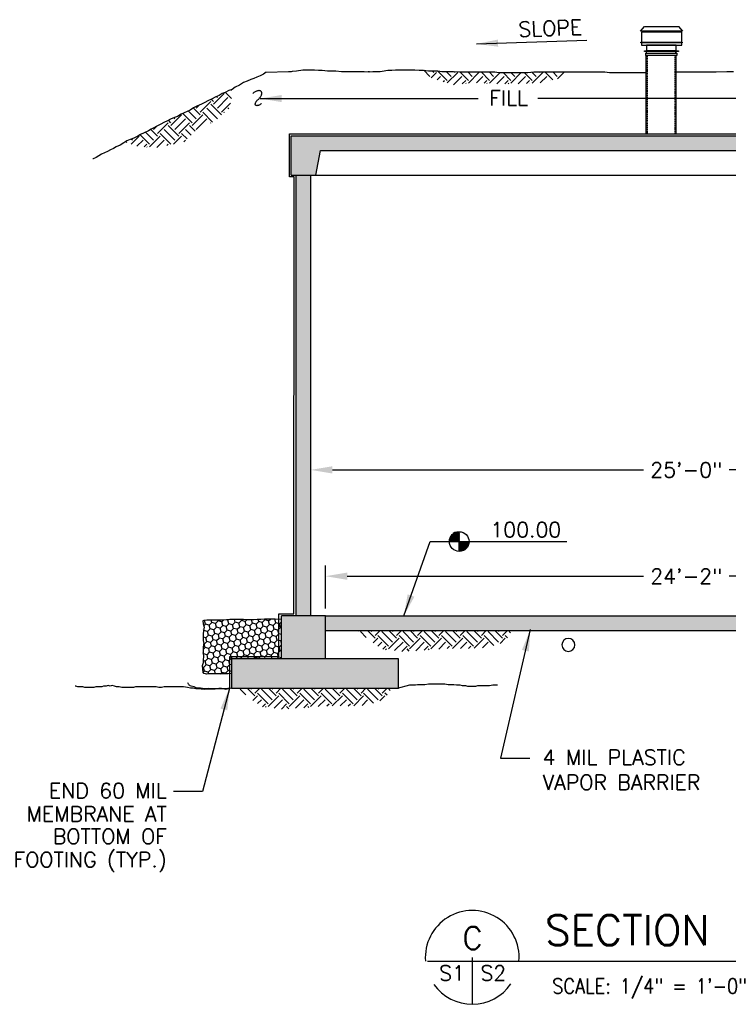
# Model space of a CAD drawing. Header units: inches. Extents: x -316 to 1574, y 354 to 1506.
# Tile 7 of 10: x 544 to 827, y 354 to 747. Entities that reach past the tile are written whole.
import ezdxf
from ezdxf.enums import TextEntityAlignment as Align

# ---------------------------------------------------------------- set-up
doc = ezdxf.new("R2010")
doc.units = ezdxf.units.IN
doc.header["$MEASUREMENT"] = 0
doc.linetypes.add('DASHED', pattern=[0.75, 0.5, -0.25])
doc.layers.get('DEFPOINTS').update_dxf_attribs({"linetype": 'CONTINUOUS'})
for name, color, linetype in [('COM-DIMS', 2, 'CONTINUOUS'), ('COM-HATCH', 2, 'CONTINUOUS'), ('COM-PR-GRADE', 1, 'CONTINUOUS'), ('S-ANNO-TEXT-LW10', 6, 'CONTINUOUS'), ('S-ANNO-TEXT-LW20', 1, 'CONTINUOUS'), ('S-ANNO-TEXT-LW28', 7, 'CONTINUOUS'), ('S-PR-CONC-SECT', 4, 'CONTINUOUS'), ('S-PR-MISC-EQUIP', 2, 'CONTINUOUS'), ('S-PR-MISC-MATL', 6, 'CONTINUOUS')]:
    doc.layers.add(name, color=color, linetype=linetype)
doc.styles.add('SIMPLEX', font='simplex.shx')
doc.styles.get("Standard").update_dxf_attribs({"font": 'simplex.shx', "height": 0.2})
doc.dimstyles.new('DIM', dxfattribs={"dimscale": 48, "dimtxt": 0.125, "dimasz": 0.18, "dimexe": 0.09, "dimexo": 0.0625, "dimgap": 0.05, "dimtad": 0, "dimdec": 0, "dimzin": 0, "dimdsep": 46, "dimlunit": 4, "dimtxsty": 'SIMPLEX', "dimcen": 0.09, "dimadec": 0, "dimazin": 0, "dimtfac": 1, "dimtdec": 0, "dimtofl": 0, "dimtmove": 0, "dimatfit": 3, "dimfxl": 0, "dimfrac": 1, "dimtolj": 1, "dimtzin": 0, "dimarcsym": 0})
pattern_1 = [(45, (819.998, 583.2196), (9e-16, 8.48528), [6, -6]), (45, (818.407, 584.8106), (9e-16, 8.48528), [6, -6]), (45, (816.816, 586.4016), (9e-16, 8.48528), [6, -6]), (135, (816.816, 587.462), (-8.48528, 2e-15), [6, -6]), (135, (818.407, 589.053), (-8.48528, 2e-15), [6, -6]), (135, (819.998, 590.644), (-8.48528, 2e-15), [6, -6])]
pattern_2 = [(50, (819.998, 583.22), (10.7589, -0.94128), [1.125, -12.375]), (355, (819.998, 583.22), (-2.08127, 11.2829), [0.9, -9.9]), (100.4514, (820.894, 583.141), (8.67764, 10.3416), [0.9561, -10.51713]), (46.184, (819.998, 586.22), (16.0086, -2.4828), [1.6875, -18.5625]), (96.6356, (821.332, 586.013), (14.0199, 14.6118), [1.4342, -15.7757]), (351.184, (819.998, 586.22), (14.0199, 14.6118), [1.35, -14.85]), (21, (821.498, 585.47), (8.9536, -6.0393), [1.125, -12.375]), (326, (821.498, 585.47), (3.64973, 10.87725), [0.9, -9.9]), (71.4514, (822.244, 584.966), (12.60334, 4.83796), [0.9561, -10.51713]), (37.5, (819.998, 583.2196), (0.1824, 4.99341), [0, -9.78, 0, -10.05, 0, -9.9375]), (7.5, (819.998, 583.2196), (3.94604, 5.91618), [0, -5.73, 0, -9.555, 0, -3.7875]), (327.5, (816.653, 583.2196), (8.00734, -0.33832), [0, -3.75, 0, -11.7, 0, -15.525]), (317.5, (815.153, 583.2196), (8.7478, 1.50157), [0, -4.875, 0, -7.77, 0, -11.025])]

# ---------------------------------------------------------------- blocks, each defined once
blk = doc.blocks.new('*D10')
at = {"layer": 'COM-DIMS', "color": 0, "lineweight": -2}
for p, q in [((660.57, 561.16), (660.57, 572)), ((960.54, 552.13), (960.54, 572)), ((669.21, 567.68), (793.44, 567.68)), ((951.9, 567.68), (827.67, 567.68))]:
    blk.add_line(p, q, dxfattribs=at)
at = {"layer": 'COM-DIMS', "color": 0}
for points in [[(669.21, 569.12), (669.21, 566.24), (660.57, 567.68)], [(951.9, 569.12), (951.9, 566.24), (960.54, 567.68)]]:
    blk.add_solid(points, dxfattribs=at)
at = {"layer": 'DEFPOINTS', "color": 0}
for p in [(960.54, 567.68), (660.57, 558.16), (960.54, 549.13, 0.16)]:
    blk.add_point(p, dxfattribs=at)
at = {"layer": 'COM-DIMS', "color": 0, "insert": (810.55, 567.68), "char_height": 6, "attachment_point": 5, "style": 'SIMPLEX'}
blk.add_mtext('\\A1;25\'-0"', dxfattribs=at)
blk = doc.blocks.new('*D11')
at = {"layer": 'COM-DIMS', "color": 0, "lineweight": -2}
for p, q in [((666.45, 512.36), (666.45, 529.54)), ((954.7, 512.36), (954.7, 529.54)), ((675.09, 525.22), (793.46, 525.22)), ((946.06, 525.22), (827.69, 525.22))]:
    blk.add_line(p, q, dxfattribs=at)
at = {"layer": 'COM-DIMS', "color": 0}
for points in [[(675.09, 526.66), (675.09, 523.78), (666.45, 525.22)], [(946.06, 526.66), (946.06, 523.78), (954.7, 525.22)]]:
    blk.add_solid(points, dxfattribs=at)
at = {"layer": 'DEFPOINTS', "color": 0}
for p in [(954.7, 525.22), (666.45, 509.36, 0.16), (954.7, 509.36, 0.16)]:
    blk.add_point(p, dxfattribs=at)
at = {"layer": 'COM-DIMS', "color": 0, "insert": (810.57, 525.22), "char_height": 6, "attachment_point": 5, "style": 'SIMPLEX'}
blk.add_mtext('\\A1;24\'-2"', dxfattribs=at)

msp = doc.modelspace()

# ---------------------------------------------------------------- hatches: boundary and pattern name
at = {"layer": 'COM-HATCH'}
h = msp.add_hatch(dxfattribs=at)
h.set_pattern_fill('EARTH', color=256, scale=24, angle=45, style=0)
h.set_pattern_definition(pattern_1)
h.paths.add_polyline_path([(759.49, 723.89), (762.31, 726.58), (761.59, 726.58), (760.22, 726.58), (758.84, 726.58), (756.78, 726.58), (755.17, 726.58), (753.56, 726.58), (751.96, 726.58), (749.6, 726.58), (747.31, 726.35), (746.91, 726.35), (745.07, 726.35), (742.55, 726.35), (740.94, 726.35), (739.11, 726.35), (737.73, 726.35), (736.12, 726.35), (735.68, 726.35), (734.07, 726.58), (729.93, 726.58), (728.55, 726.58), (726.71, 726.58), (724.19, 726.58), (722.58, 726.58), (721.21, 726.58), (719.89, 726.58), (717.6, 726.81), (715.24, 726.81), (713.4, 726.81), (712.96, 726.81), (711.35, 727.04), (708.35, 727.04), (707.61, 727.04), (705.54, 727.27), (703.78, 727.27), (703.09, 727.37), (708.69, 724.29), (717.16, 721.47), (724.82, 722.28), (735.3, 721.87), (742.56, 721.87), (752.23, 722.28)])
h = msp.add_hatch(dxfattribs=at)
h.set_pattern_fill('EARTH', color=256, scale=24, angle=45, style=0)
h.set_pattern_definition(pattern_1)
h.paths.add_polyline_path([(622.3, 707.02), (627.87, 711.9), (629.22, 716.95), (628.89, 719.5), (627.85, 719.13), (626.42, 718.41), (625.23, 717.93), (624.03, 717.22), (622.6, 716.62), (620.93, 715.79), (619.5, 715.07), (618.19, 714.35), (616.87, 713.75), (615.08, 712.92), (613.77, 712.32), (612.34, 711.37), (611.14, 710.77), (609.95, 710.29), (608.76, 709.69), (607.32, 708.86), (606.13, 708.38), (604.58, 707.78), (603.27, 707.07), (601.83, 706.35), (600.64, 705.75), (599.09, 704.92), (597.9, 704.32), (596.82, 703.72), (595.75, 703.13), (594.08, 702.29), (592.53, 701.57), (591.45, 700.98), (589.9, 700.14), (588.47, 699.66), (587.04, 699.06), (586.43, 698.64), (591.63, 696.75), (599.72, 696.41), (610, 698.77), (615.06, 703.48)])
h = msp.add_hatch(dxfattribs=at)
h.set_pattern_fill('AR-CONC', color=256, scale=1.5, style=0)
h.set_pattern_definition(pattern_2)
h.paths.add_polyline_path([(660.57, 685.4), (654.68, 685.4), (654.68, 509.36), (660.57, 509.36)])
h.paths.add_polyline_path([(966.43, 670.17), (960.54, 670.17), (960.54, 509.36), (966.43, 509.36)])
h.paths.add_polyline_path([(966.43, 685.4), (960.54, 685.4), (960.54, 670.17), (966.43, 670.17)])
h.paths.add_polyline_path([(968.39, 701.09), (949.02, 701.09), (949.02, 695.2), (956.62, 695.2), (958.57, 685.4), (968.39, 685.4)])
h.paths.add_polyline_path([(810.57, 701.09), (810.57, 695.2), (949.02, 695.2), (949.02, 701.09)])
h.paths.add_polyline_path([(652.72, 701.09), (652.72, 685.4), (662.53, 685.4), (664.49, 695.2), (810.57, 695.2), (810.57, 701.09)])
h = msp.add_hatch(dxfattribs=at)
h.set_pattern_fill('HONEY', color=256, scale=12, angle=45, style=0)
h.set_pattern_definition([(45, (-100.6237, 424.3955), (0.6724316, 2.509549), [1.5, -3]), (165, (-100.6237, 424.3955), (-2.509549, -0.6724316), [1.5, -3]), (105, (-100.6237, 424.3955), (-1.8371173, 1.8371173), [-3, 1.5])])
h.paths.add_polyline_path([(648.8, 507.96), (646.32, 508.02), (645, 508.09), (643.46, 508.09), (642.07, 508.02), (640.67, 507.94), (639.2, 507.87), (637.88, 507.8), (636.64, 507.8), (635.24, 507.8), (633.7, 507.87), (632.45, 507.87), (630.91, 507.87), (629.59, 507.87), (628.27, 507.87), (626.88, 507.8), (625.63, 507.72), (624.31, 507.72), (622.99, 507.72), (621.74, 507.65), (620.5, 507.65), (619.1, 507.65), (617.85, 507.5), (617.49, 507.43), (617.63, 506.18), (617.93, 504.86), (617.71, 503.54), (617.56, 502.14), (617.63, 500.82), (617.56, 499.57), (617.78, 498.33), (617.56, 497), (617.56, 495.76), (617.56, 494.51), (617.71, 493.11), (617.56, 491.86), (617.63, 490.62), (617.19, 489.44), (617.27, 488.12), (617.41, 486.8), (617.78, 486.36), (618.56, 486.18), (618.85, 486.15), (619.44, 486.21), (619.88, 486.24), (621.19, 486.18), (622.45, 486.18), (623.7, 486.24), (625.01, 486.24), (626.27, 486.18), (627.58, 486.24), (628.87, 486.35), (628.87, 492.27), (648.8, 492.27)])
h = msp.add_hatch(dxfattribs=at)
h.set_pattern_fill('AR-CONC', color=256, scale=1.5, style=0)
h.set_pattern_definition(pattern_2)
h.paths.add_polyline_path([(628.87, 492.27), (628.87, 480.5), (694.93, 480.5), (695.54, 480.65), (695.54, 492.27)])
h.paths.add_polyline_path([(666.45, 509.36), (648.8, 509.36), (648.8, 492.27), (666.45, 492.27)])
h.paths.add_polyline_path([(666.45, 509.36), (666.45, 503.48), (810.57, 503.48), (810.57, 509.36)])
h.paths.add_polyline_path([(810.57, 509.36), (810.57, 503.48), (954.7, 503.48), (954.7, 509.36), (954.66, 509.36), (954.45, 509.36)])
h.paths.add_polyline_path([(972.35, 509.36), (954.7, 509.36), (954.7, 492.27), (972.35, 492.27)])
h.paths.add_polyline_path([(925.31, 492.27), (925.31, 480.5), (991.98, 480.5), (991.98, 492.27)])
h = msp.add_hatch(dxfattribs=at)
h.set_pattern_fill('EARTH', color=256, scale=24, angle=45, style=0)
h.set_pattern_definition([(45, (822.0195, 43.2884), (9e-16, 8.48528), [6, -6]), (45, (820.4285, 44.8794), (9e-16, 8.48528), [6, -6]), (45, (818.8375, 46.4704), (9e-16, 8.48528), [6, -6]), (135, (818.8375, 47.531), (-8.48528, 2e-15), [6, -6]), (135, (820.4285, 49.122), (-8.48528, 2e-15), [6, -6]), (135, (822.0195, 50.713), (-8.48528, 2e-15), [6, -6])])
h.paths.add_polyline_path([(740.92, 503.48), (679.41, 503.48), (684.94, 499), (689.17, 496.07), (697.31, 495.1), (707.07, 495.75), (715.21, 496.4), (723.99, 496.4), (731.15, 496.72), (737.99, 499)])
h = msp.add_hatch(dxfattribs=at)
h.set_pattern_fill('EARTH', color=256, scale=24, angle=45, style=0)
h.set_pattern_definition([(45, (773.9504, 20.3114), (9e-16, 8.48528), [6, -6]), (45, (772.3595, 21.9024), (9e-16, 8.48528), [6, -6]), (45, (770.7685, 23.4934), (9e-16, 8.48528), [6, -6]), (135, (770.7685, 24.554), (-8.48528, 2e-15), [6, -6]), (135, (772.3595, 26.145), (-8.48528, 2e-15), [6, -6]), (135, (773.9504, 27.736), (-8.48528, 2e-15), [6, -6])])
h.paths.add_polyline_path([(692.85, 480.5), (631.34, 480.5), (636.87, 476.02), (641.1, 473.1), (649.24, 472.12), (659, 472.77), (667.14, 473.42), (675.92, 473.42), (683.08, 473.75), (689.92, 476.02)])

# ---------------------------------------------------------------- linework, layer by layer
at = {"layer": 'COM-DIMS', "linetype": 'Continuous', "elevation": 0.16}
for points in [[(639.53, 715.55, 0.026044), (639.95, 715.97, 0.027551), (640.32, 716.43, 0.030849), (640.62, 716.89, 0.036557), (640.84, 717.35, 0.045681), (640.96, 717.78, 0.05928), (640.99, 718.18, 0.076565), (640.91, 718.52, 0.090709), (640.75, 718.8, 0.090709), (640.5, 718.99, 0.076565), (640.17, 719.1, 0.05928), (639.77, 719.12, 0.045681), (639.32, 719.05, 0.036557), (638.84, 718.89, 0.030849), (638.34, 718.65, 0.027551), (637.85, 718.34, 0.026044), (637.38, 717.97, 0.026044)], [(640.87, 713.95, -0.023558), (640.52, 713.69, -0.025025), (640.17, 713.47, -0.028275), (639.81, 713.3, -0.034046), (639.47, 713.19, -0.043667), (639.16, 713.13, -0.058983), (638.89, 713.14, -0.08031), (638.67, 713.21, -0.099459), (638.5, 713.34, -0.099459), (638.41, 713.53, -0.08031), (638.38, 713.76, -0.058983), (638.42, 714.03, -0.043667), (638.53, 714.32, -0.034046), (638.7, 714.64, -0.028275), (638.93, 714.95, -0.025025), (639.21, 715.26, -0.023558), (639.53, 715.55, -0.023558)]]:
    msp.add_lwpolyline(points, format="xyb", dxfattribs=at)
at = {"layer": 'COM-DIMS', "elevation": 0.16}
msp.add_lwpolyline([(719.84, 542.63), (718.12, 542.63), (717.48, 542.22), (719.84, 542.22), (719.84, 541.85), (717.02, 541.85), (716.69, 541.44), (719.84, 541.44), (719.84, 541.06), (716.43, 541.06), (716.23, 540.65), (719.84, 540.65), (719.84, 540.27), (716.08, 540.27), (715.99, 539.86), (719.84, 539.86), (719.84, 539.49), (715.92, 539.49), (715.9, 539.08), (723.77, 539.08), (723.75, 538.7), (719.84, 538.7), (719.84, 538.29), (723.69, 538.29), (723.59, 537.91), (719.84, 537.91), (719.84, 537.5), (723.44, 537.5), (723.25, 537.13), (719.84, 537.13), (719.84, 536.72), (722.98, 536.72), (722.64, 536.34), (719.84, 536.34), (719.84, 535.93), (722.2, 535.93), (721.54, 535.55), (719.84, 535.55), (719.84, 535.14), (719.84, 543.01)], dxfattribs=at)
at = {"layer": 'COM-DIMS'}
msp.add_circle((719.83, 539.08, 0.16), 3.93, dxfattribs=at)
at = {"layer": 'COM-HATCH', "linetype": 'Continuous', "elevation": 0.16}
for points in [[(617.49, 507.43), (617.63, 506.18), (617.93, 504.86), (617.71, 503.54), (617.56, 502.14), (617.63, 500.82), (617.56, 499.57), (617.78, 498.33), (617.56, 497), (617.56, 495.76), (617.56, 494.51), (617.71, 493.11), (617.56, 491.86), (617.63, 490.62), (617.19, 489.44), (617.27, 488.12), (617.41, 486.8), (617.78, 486.36)], [(648.8, 507.96), (646.32, 508.02), (645, 508.09), (643.46, 508.09), (642.07, 508.02), (640.67, 507.94), (639.2, 507.87), (637.88, 507.8), (636.64, 507.8), (635.24, 507.8), (633.7, 507.87), (632.45, 507.87), (630.91, 507.87), (629.59, 507.87), (628.27, 507.87), (626.88, 507.8), (625.63, 507.72), (624.31, 507.72), (622.99, 507.72), (621.74, 507.65), (620.5, 507.65), (619.1, 507.65), (617.85, 507.5), (617.49, 507.43)], [(628.87, 486.35), (627.58, 486.24), (626.27, 486.18), (625.01, 486.24), (623.7, 486.24), (622.45, 486.18), (621.19, 486.18), (619.88, 486.24), (619.44, 486.21), (618.85, 486.15), (618.56, 486.18), (617.78, 486.36)], [(628.87, 480.5), (626.57, 479.96), (625.53, 480.22), (624.49, 480.22), (623.2, 480.22), (622.42, 480.1), (621.38, 480.1), (620.34, 480.15), (619.31, 480.05), (618.01, 479.96), (616.72, 480.05), (615.42, 480.19), (614.64, 480.22), (613.6, 480.48), (612.57, 480.48), (611.27, 480.74), (609.72, 481), (608.68, 481), (607.64, 481), (606.6, 481), (605.31, 481), (604.27, 481), (602.97, 481), (601.94, 481), (600.9, 480.74), (599.86, 480.74), (598.83, 481), (597.01, 481), (595.72, 481), (594.16, 481), (593.12, 481), (591.57, 481), (590.53, 481), (589.75, 480.74), (588.46, 480.74), (587.42, 480.74), (586.38, 480.74), (585.09, 480.74), (584.05, 481), (583.01, 481), (582.23, 481.26), (581.2, 481.52), (580.42, 481.26), (579.64, 481.52), (578.86, 481.26), (577.83, 481.26), (577.05, 481), (576.01, 481), (574.72, 481), (573.94, 480.74), (572.64, 480.74), (571.61, 480.74), (570.31, 480.74), (569.53, 481), (568.49, 481), (567.46, 481), (566.68, 481.26), (566.42, 481.26)], [(616.53, 480.56), (615.22, 480.56), (615.07, 480.57), (614.79, 480.64), (614.24, 480.87), (613.96, 480.98), (612.77, 481.27), (612.4, 481.42), (612.23, 481.52), (612, 481.7), (611.82, 481.92), (611.76, 482.05), (611.52, 482.65)], [(628.87, 480.5), (627.99, 480.37), (627.42, 480.32), (626.26, 480.29), (624.87, 480.35), (623.84, 480.35), (622.58, 480.29), (621.06, 480.29), (619.88, 480.35), (619.31, 480.31), (618.56, 480.24), (618.18, 480.27), (616.53, 480.56)], [(695.16, 480.56), (700.09, 481.78), (701.38, 481.78), (702.42, 481.78), (703.2, 482.04), (705.01, 482.04), (706.05, 482.04), (707.6, 482.3), (708.9, 482.3), (710.2, 482.3), (711.23, 482.3), (712.53, 482.3), (714.08, 482.3), (715.38, 482.04), (716.68, 482.04), (717.71, 482.04), (718.75, 481.78), (720.05, 481.78), (721.08, 481.52), (722.38, 481.52), (723.16, 481.26), (724.2, 481.26), (725.23, 481.26), (726.53, 481.26), (727.31, 481.52), (728.34, 481.52), (729.38, 481.52), (730.68, 481.52), (731.97, 481.52), (733.27, 481.78), (734.31, 481.78), (735.08, 481.78)]]:
    msp.add_lwpolyline(points, dxfattribs=at)
at = {"layer": 'COM-PR-GRADE', "linetype": 'Continuous', "elevation": 0.16}
for points in [[(642.78, 726.45), (651.61, 726.81), (652.8, 726.81), (653.2, 726.87), (654.81, 727.07), (657.39, 727.5), (662.02, 727.5), (663.62, 727.27), (665.15, 727.27), (667.22, 727.04), (667.74, 727.04), (670.55, 727.04), (672.84, 726.81), (673.7, 726.81), (675.54, 726.81), (677.14, 726.81), (678.52, 726.81), (681.9, 726.81), (683.97, 726.58), (683.49, 726.58), (685.33, 726.81), (687.93, 726.81), (688.33, 726.81), (689.01, 726.88), (691.35, 727.27), (692.96, 727.27), (694.34, 727.5), (698.03, 727.5), (699.4, 727.5), (702.17, 727.5), (703.78, 727.27), (705.54, 727.27), (707.61, 727.04), (708.35, 727.04), (711.35, 727.04), (712.96, 726.81), (713.4, 726.81), (715.24, 726.81), (717.6, 726.81), (719.89, 726.58), (721.21, 726.58), (722.58, 726.58), (724.19, 726.58), (726.71, 726.58), (728.55, 726.58), (729.93, 726.58), (734.07, 726.58), (735.68, 726.35), (736.12, 726.35), (737.73, 726.35), (739.11, 726.35), (740.94, 726.35), (742.55, 726.35), (745.07, 726.35), (746.91, 726.35), (747.31, 726.35), (749.6, 726.58), (751.96, 726.58), (753.56, 726.58), (755.17, 726.58), (756.78, 726.58), (758.84, 726.58), (760.22, 726.58), (761.59, 726.58), (762.97, 726.58), (764.35, 726.58), (766.18, 726.58), (768.25, 726.58), (769.86, 726.58), (771.46, 726.58), (773.07, 726.58), (774.68, 726.58), (777.96, 726.58), (779.8, 726.35), (780.18, 726.35), (781.56, 726.35), (783.17, 726.35), (785.23, 726.35), (786.84, 726.35), (788.21, 726.35), (789.82, 726.35), (791.66, 726.35), (793.49, 726.35), (794.56, 726.35)], [(642.77, 726.53), (641.7, 725.7), (640.38, 725.1), (639.07, 724.5), (637.76, 724.03), (636.57, 723.55), (635.13, 722.95), (633.7, 722.35), (632.03, 721.28), (630.36, 720.56), (629.17, 719.61), (627.85, 719.13), (626.42, 718.41), (625.23, 717.93), (624.03, 717.22), (622.6, 716.62), (620.93, 715.79), (619.5, 715.07), (618.19, 714.35), (616.87, 713.75), (615.08, 712.92), (613.77, 712.32), (612.34, 711.37), (611.14, 710.77), (609.95, 710.29), (608.76, 709.69), (607.32, 708.86), (606.13, 708.38), (604.58, 707.78), (603.27, 707.07), (601.83, 706.35), (600.64, 705.75), (599.09, 704.92), (597.9, 704.32), (596.82, 703.72), (595.75, 703.13), (594.08, 702.29), (592.53, 701.57), (591.45, 700.98), (589.9, 700.14), (588.47, 699.66), (587.04, 699.06), (585.84, 698.23), (584.41, 697.39), (582.86, 696.68), (581.78, 696.08), (580.59, 695.48), (579.4, 694.88), (578.2, 694.29), (577.01, 693.81), (575.94, 693.09), (574.86, 692.38), (573.67, 691.9), (573.55, 691.9)], [(806.4, 726.58), (810.72, 726.58), (814.97, 726.58), (818.49, 726.58), (822.44, 726.58), (826.66, 726.81), (829.36, 726.81)]]:
    msp.add_lwpolyline(points, dxfattribs=at)
at = {"layer": 'S-ANNO-TEXT-LW20'}
for p, q in [((707.15, 371.52), (935.98, 371.52)), ((725.03, 373), (725.03, 354.35))]:
    msp.add_line(p, q, dxfattribs=at)
for start, end in [(355.5288, 184.5471), (215.059, 325.4854)]:
    msp.add_arc((725.03, 373), 18.73, start, end, dxfattribs=at)
at = {"layer": 'S-PR-CONC-SECT', "linetype": 'Continuous'}
for p, q in [((652.72, 701.09, 0.16), (968.39, 701.09, 0.16)), ((652.72, 685.4, 0.16), (652.72, 701.09, 0.16)), ((662.53, 685.4, 0.16), (664.49, 695.2, 0.16)), ((664.49, 695.2, 0.16), (956.62, 695.2, 0.16)), ((652.72, 685.4, 0.16), (968.39, 685.4, 0.16)), ((654.68, 509.36, 0.16), (654.68, 685.4, 0.16)), ((660.57, 509.36, 0.16), (660.57, 685.4, 0.16)), ((648.8, 492.27, 0.16), (648.8, 509.36, 0.16)), ((666.45, 509.36, 0.16), (648.8, 509.36, 0.16)), ((666.45, 492.27, 0.16), (666.45, 509.36, 0.16)), ((666.45, 509.36, 0.16), (954.7, 509.36, 0.16)), ((666.45, 503.48, 0.16), (954.7, 503.48, 0.16))]:
    msp.add_line(p, q, dxfattribs=at)
at = {"layer": 'S-PR-CONC-SECT', "linetype": 'Continuous', "elevation": 0.16}
msp.add_lwpolyline([(628.87, 480.5), (695.54, 480.5), (695.54, 492.27), (628.87, 492.27)], close=True, dxfattribs=at)
at = {"layer": 'S-PR-MISC-EQUIP', "linetype": 'Continuous'}
for p, q in [((792.22, 742.9, 0.16), (793.79, 744.8, 0.16)), ((793.79, 744.76, 0.16), (807.57, 744.76, 0.16)), ((809.14, 742.9, 0.16), (807.57, 744.8, 0.16)), ((792.87, 742.9, 0.16), (792.22, 742.9, 0.16)), ((809.06, 742.9, 0.16), (808.42, 742.9, 0.16)), ((794.56, 701.86, 0.06), (794.56, 733.18, 0.16)), ((806.4, 733.18, 0.16), (806.4, 701.86, 0.16))]:
    msp.add_line(p, q, dxfattribs=at)
at = {"layer": 'S-PR-MISC-EQUIP', "linetype": 'DASHED'}
for p, q in [((795.06, 701.86, 0.16), (795.06, 733.18, 0.16)), ((805.9, 733.2, 0.16), (805.9, 701.86, 0.16))]:
    msp.add_line(p, q, dxfattribs=at)
at = {"layer": 'S-PR-MISC-EQUIP', "linetype": 'Continuous', "elevation": 0.16}
for points in [[(792.63, 737.35), (808.7, 737.35), (808.7, 742.52), (792.63, 742.52)], [(792.87, 742.56), (808.38, 742.56), (808.38, 742.9), (792.87, 742.9)], [(792.34, 738.43), (808.94, 738.43), (808.94, 738.2), (792.34, 738.2)], [(794.64, 735.11), (806.48, 735.11), (806.48, 737.31), (794.64, 737.31)], [(793.79, 735.07), (807.37, 735.07), (807.37, 734.8), (793.79, 734.8)], [(794.36, 734.15), (806.69, 734.15), (806.69, 733.18), (794.36, 733.18)], [(794.56, 734.19), (794.6, 734.19), (794.6, 734.69), (794.56, 734.69)], [(806.4, 734.15), (806.36, 734.15), (806.36, 734.57), (806.4, 734.57)]]:
    msp.add_lwpolyline(points, close=True, dxfattribs=at)
at = {"layer": 'S-PR-MISC-MATL'}
msp.add_lwpolyline([(628.22, 480.35), (628.18, 493.11), (647.74, 493.11), (647.82, 510.26), (653.75, 510.24), (653.95, 684.65), (652.07, 684.7), (652.05, 701.86), (806.71, 701.86), (969.25, 701.86), (969.18, 684.66), (967.16, 684.61), (967.36, 510.24), (973.29, 510.26), (973.37, 493.11), (992.93, 493.11), (992.89, 480.36)], dxfattribs=at)
at = {"layer": 'S-PR-MISC-MATL', "linetype": 'Continuous', "extrusion": (0, 0, -1)}
msp.add_circle((-763.44, 497.79, 0.01), 2.59, dxfattribs=at)

# ---------------------------------------------------------------- texts
at = {"layer": 'COM-DIMS', "style": 'SIMPLEX'}
msp.add_text('SLOPE', height=6, rotation=2, dxfattribs=at).set_placement((743.57, 740.6))
for s, p in [('FILL', (731.88, 713.18, 0.16)), ('100.00', (732.3, 540.77, 0.16))]:
    msp.add_text(s, height=6, dxfattribs=at).set_placement(p)
for s, p in [('END 60 MIL', (603.07, 436.53)), ('MEMBRANE AT', (603.07, 427.26)), ('BOTTOM OF', (603.07, 418.31)), ('FOOTING (TYP.)', (603.07, 409.04))]:
    msp.add_text(s, height=6, dxfattribs=at).set_placement(p, align=Align.RIGHT)
at = {"layer": 'COM-DIMS', "insert": (753.18, 455.88, -0.01), "char_height": 6, "width": 75, "attachment_point": 1, "style": 'SIMPLEX'}
msp.add_mtext('4 MIL PLASTIC VAPOR BARRIER', dxfattribs=at)
at = {"layer": 'S-ANNO-TEXT-LW10', "style": 'SIMPLEX'}
msp.add_text('S1', height=6, dxfattribs=at).set_placement((722.08, 363.73), align=Align.RIGHT)
for s, p in [('S2', (728.31, 363.73)), ('SCALE: 1/4" = 1\'-0"', (756.89, 358.54))]:
    msp.add_text(s, height=6, dxfattribs=at).set_placement(p)
at = {"layer": 'S-ANNO-TEXT-LW28'}
msp.add_text('SECTION', height=12, dxfattribs=at).set_placement((754.06, 377.86))
msp.add_text('C', height=9, dxfattribs=at).set_placement((725.19, 376.2), align=Align.CENTER)

# ---------------------------------------------------------------- dimensions: what is measured, and where the dimension line sits
at = {"layer": 'COM-DIMS'}
for base, p1, p2, text, picture, middle in [((960.54, 567.68, 0.16), (660.57, 558.16, 0.16), (960.54, 549.13, 0.32), '25\'-0"', '*D10', (810.55, 567.68, 0.16)), ((954.7, 525.22), (666.45, 509.36, 0.16), (954.7, 509.36, 0.16), '24\'-2"', '*D11', (810.57, 525.22))]:
    dim = msp.add_linear_dim(base=base, p1=p1, p2=p2, text=text, dimstyle='DIM', dxfattribs=at)
    dim.commit()
    dim.dimension.update_dxf_attribs({"geometry": picture, "text_midpoint": middle})

# ---------------------------------------------------------------- leaders
for points in [[(726.72, 737.79, 0.16), (770.87, 739.34, 0.16)], [(640.32, 715.97, 0.16), (727.46, 715.97, 0.16)], [(933.17, 715.97, 0.16), (751.18, 715.97, 0.16)]]:
    msp.add_leader(points, dimstyle='DIM', override={"dimgap": 0.05, "dimtad": 0}, dxfattribs=at)
for points in [[(697.71, 509.36, 0.16), (708.23, 539.08, 0.16), (762.85, 539.08, 0.16)], [(748.24, 503.89, -0.01), (736.35, 452.61, -0.01), (748, 452.61, -0.01)], [(628.04, 480.36), (617.33, 439.27), (605.69, 439.27)]]:
    msp.add_leader(points, dimstyle='DIM', dxfattribs=at)

doc.saveas('drawing.dxf')
